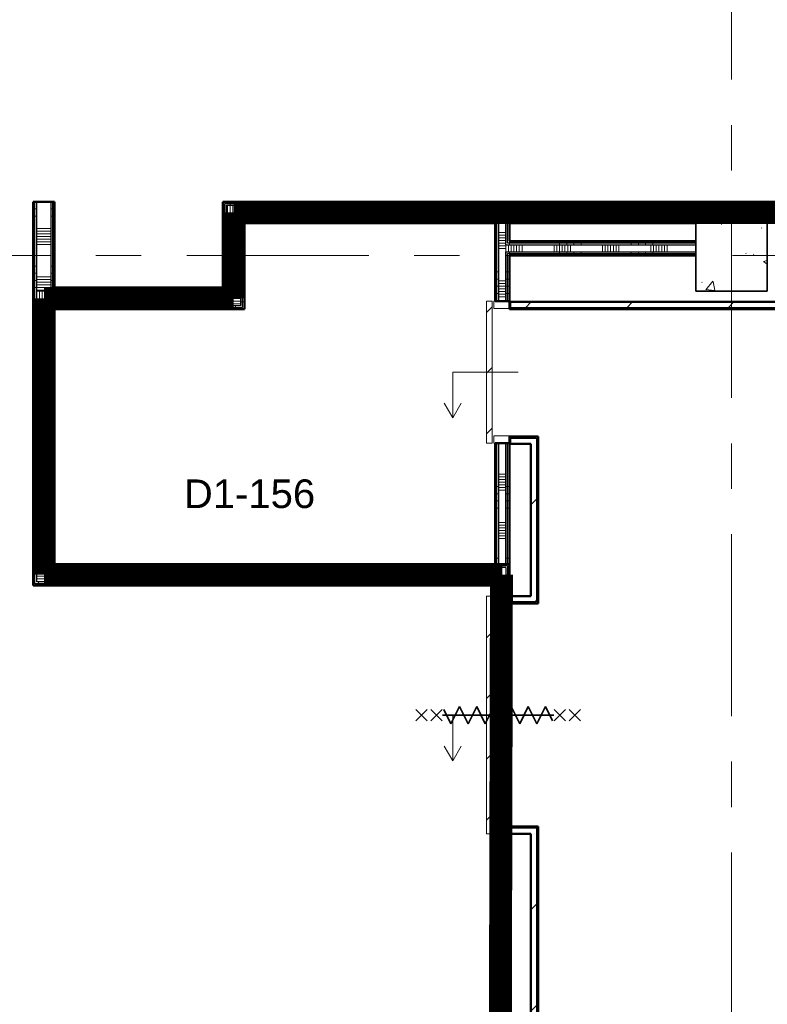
# Model space of a CAD drawing. Extents: x -2538 to 83400, y -8040 to 61900.
# Tile 29 of 105: x 10631 to 15850, y 33770 to 40646. Entities that reach past the tile are written whole.
import ezdxf

# ---------------------------------------------------------------- set-up
doc = ezdxf.new("R2010")
doc.units = 0
doc.header["$LTSCALE"] = 100
doc.linetypes.add('SCHEIDING_BRANDWEREND60', pattern=[3.2, 0.8, -1.6, 0.8])
doc.linetypes.add('stramien', pattern=[22.225, 12.7, -3.175, 3.175, -3.175])
for name, color, linetype, lineweight in [('00---0--FM-RUIMTENR', 7, 'Continuous', 18), ('BA20----_WANDEN', 14, 'Continuous', 50), ('BL$1A---_ALGEMEEN', 7, 'Continuous', 18), ('BL$7A---_STRAMIEN', 7, 'Continuous', 18), ('BL20----_WANDEN', 7, 'Continuous', 25), ('BL28----_CONSTRUCTIES', 4, 'Continuous', 18), ('BL30----_BRANDSYMBOLEN', 14, 'Continuous', 35), ('BL30----_KOZIJNEN', 14, 'Continuous', 25), ('BL40----_BRANDWERENDESCHEIDING_60MIN', 84, 'SCHEIDING_BRANDWEREND60', 158)]:
    doc.layers.add(name, color=color, linetype=linetype, lineweight=lineweight)
doc.styles.add('Arial', font='arial.ttf', dxfattribs={"height": 200})
pattern_1 = [(90, (16950, 39225), (-500, 2e-12), []), (90, (17000, 39225), (-500, 2e-12), []), (90, (17050, 39225), (-500, 2e-12), []), (90, (17100, 39225), (-500, 2e-12), [])]
pattern_2 = [(180, (12200, 39125), (-6e-14, -500), []), (180, (12200, 39175), (-6e-14, -500), []), (180, (12200, 39225), (-6e-14, -500), []), (180, (12200, 39275), (-6e-14, -500), [])]
pattern_3 = [(90, (11587.5, 38625), (-500, 2e-12), []), (90, (11637.5, 38625), (-500, 2e-12), []), (90, (11687.5, 38625), (-500, 2e-12), []), (90, (11737.5, 38625), (-500, 2e-12), [])]
pattern_4 = [(180, (10875, 39275), (7e-13, -500), []), (180, (10875, 39325), (7e-13, -500), []), (180, (10875, 39375), (7e-13, -500), []), (180, (10875, 39425), (7e-13, -500), [])]
pattern_5 = [(270, (12262.5, 36845), (500, -2e-12), []), (270, (12212.5, 36845), (500, -2e-12), []), (270, (12162.5, 36845), (500, -2e-12), []), (270, (12112.5, 36845), (500, -2e-12), [])]
pattern_6 = [(180, (14050, 38235), (7e-13, -500), []), (180, (14050, 38285), (7e-13, -500), []), (180, (14050, 38335), (7e-13, -500), []), (180, (14050, 38385), (7e-13, -500), [])]
pattern_7 = [(45, (1253.4, 5927.3), (-353.5534, 353.5534), [])]
pattern_8 = [(90, (14900, 39000), (-500, 2e-12), []), (90, (14950, 39000), (-500, 2e-12), []), (90, (15000, 39000), (-500, 2e-12), []), (90, (15050, 39000), (-500, 2e-12), [])]
pattern_9 = [(135, (32582.7, -12746.6), (-500, -500), []), (135, (32582.7, -12576.6), (-500, -500), []), (135, (32582.7, -12566.6), (-500, -500), []), (135, (32582.7, -12556.6), (-500, -500), []), (135, (32582.7, -12546.6), (-500, -500), []), (135, (32582.7, -12536.6), (-500, -500), []), (135, (32582.7, -12526.6), (-500, -500), []), (135, (32582.7, -12516.6), (-500, -500), [])]
pattern_10 = [(180, (14050, 35270), (7e-13, -500), []), (180, (14050, 35320), (7e-13, -500), []), (180, (14050, 35370), (7e-13, -500), []), (180, (14050, 35420), (7e-13, -500), [])]
pattern_11 = [(180, (10875, 37860), (7e-13, -500), []), (180, (10875, 37910), (7e-13, -500), []), (180, (10875, 37960), (7e-13, -500), []), (180, (10875, 38010), (7e-13, -500), [])]

# ---------------------------------------------------------------- blocks, each defined once
blk = doc.blocks.new('28_CL_beton - kolom - Betonkolom 500x500-V33-1')
at = {"layer": 'BL28----_CONSTRUCTIES'}
h = blk.add_hatch(dxfattribs=at)
h.set_pattern_fill('FP_35', color=256, style=0, pattern_type=2)
h.set_pattern_definition([(50, (-14346.6, -33072.7), (728.7365, -63.756), [76.2, -838.2]), (355, (-14346.6, -33072.7), (-140.972, 764.228), [60.96, -670.56]), (100.451, (-14285.9, -33078), (587.77, 700.467), [64.76, -712.36]), (46.184, (-14346.6, -32869.5), (1084.316, -168.17), [114.3, -1257.3]), (96.636, (-14256.2, -32883.5), (949.61, 989.71), [97.14, -1068.54]), (351.184, (-14346.6, -32869.5), (949.62, 989.7), [91.44, -1005.84]), (21, (-14245, -32920.3), (606.458, -409.061), [76.2, -838.2]), (326, (-14245, -32920.3), (247.208, 736.753), [60.96, -670.56]), (71.451, (-14194.5, -32954.4), (853.668, 327.685), [64.76, -712.36]), (37.5, (-14346.6, -33072.68), (12.3547, 338.2201), [3.353, -659.079, 3.353, -677.367, -673.1]), (37.5, (-14346.6, -33072.68), (12.3547, 338.2201), [-1343.152, 3.353, -669.747]), (7.5, (-14346.6, -33072.68), (267.279, 400.722), [3.353, -384.759, 3.353, -643.839, -256.54]), (7.5, (-14346.6, -33072.68), (267.279, 400.722), [-1035.304, 3.353, -253.187]), (327.5, (-14573.18, -33072.68), (542.3633, -22.9153), [3.353, -250.647, 3.353, -1840.687]), (327.5, (-14573.18, -33072.68), (542.3633, -22.9153), [-257.353, -789.127, 3.353, -1048.207]), (317.5, (-14674.78, -33072.7), (592.517, 101.707), [3.353, -326.847, 3.353, -522.935, -746.76]), (317.5, (-14674.78, -33072.7), (592.517, 101.707), [-856.488, 3.353, -743.407])])
h.paths.add_polyline_path([(-250, -250), (250, -250), (250, 250), (-250, 250)], flags=0)
at = {"layer": 'BL28----_CONSTRUCTIES', "lineweight": 35}
for p, q in [((250, 250), (-250, 250)), ((-250, 250), (-250, -250)), ((250, -250), (250, 250)), ((-250, -250), (250, -250))]:
    blk.add_line(p, q, dxfattribs=at)
blk = doc.blocks.new('32_DR_AMC_s_enkele schuifdeur_dt1 - 990x2160-V229-1')
at = {"layer": 'BL$1A---_ALGEMEEN'}
h = blk.add_hatch(dxfattribs=at)
h.set_pattern_fill('FP_1186', color=256, style=0, pattern_type=2)
h.set_pattern_definition(pattern_9)
h.paths.add_polyline_path([(-120, -40), (-120, 60), (-170, 60), (-170, -60), (-120, -60)], flags=0)
at = {"layer": 'BL30----_KOZIJNEN', "lineweight": 18}
h = blk.add_hatch(dxfattribs=at)
h.set_pattern_fill('FP_1186', color=256, style=0, pattern_type=2)
h.set_pattern_definition(pattern_9)
h.paths.add_polyline_path([(820, -40), (820, 60), (770, 60), (770, -60), (820, -60)], flags=0)
h = blk.add_hatch(dxfattribs=at)
h.set_pattern_fill('FP_1187', color=256, style=0, pattern_type=2)
h.set_pattern_definition([(135, (32582.68, -12746.6), (-212.132, -212.132), [])])
h.paths.add_polyline_path([(820, -110), (820, -70), (-170, -70), (-170, -110), (234.3, -110)], flags=0)
at = {"layer": 'BL$1A---_ALGEMEEN'}
for p, q in [((325, 109.9), (325, -346)), ((645, -346), (541.1, -286)), ((325, -346), (645, -346)), ((645, -346), (541.1, -406))]:
    blk.add_line(p, q, dxfattribs=at)
at = {"layer": 'BL30----_KOZIJNEN', "lineweight": 18}
for p, q in [((-170, -60), (-170, 60)), ((-170, 60), (-120, 60)), ((-120, 60), (-120, -60)), ((770, -60), (770, 60)), ((770, 60), (820, 60)), ((820, 60), (820, -60)), ((-120, -60), (-170, -60)), ((820, -60), (770, -60)), ((-170, -70), (820, -70)), ((-170, -110), (-170, -70)), ((820, -110), (-170, -110)), ((820, -70), (820, -110))]:
    blk.add_line(p, q, dxfattribs=at)
blk = doc.blocks.new('32_DR_AMC_s_enkele schuifdeur_dt1 - 1660x2160_wbdbo60-V242-1')
at = {"layer": 'BL30----_BRANDSYMBOLEN', "lineweight": 18}
h = blk.add_hatch(dxfattribs=at)
h.set_pattern_fill('FP_1208', color=256, style=0, pattern_type=2)
h.set_pattern_definition([(135, (30187.7, -12746.6), (-500, -500), []), (135, (30187.7, -12576.6), (-500, -500), []), (135, (30187.7, -12566.6), (-500, -500), []), (135, (30187.7, -12556.6), (-500, -500), []), (135, (30187.7, -12546.6), (-500, -500), []), (135, (30187.7, -12536.6), (-500, -500), []), (135, (30187.7, -12526.6), (-500, -500), []), (135, (30187.7, -12516.6), (-500, -500), [])])
h.paths.add_polyline_path([(-455, -40), (-455, 60), (-505, 60), (-505, -60), (-455, -60)], flags=0)
at = {"layer": 'BL30----_KOZIJNEN', "lineweight": 18}
h = blk.add_hatch(dxfattribs=at)
h.set_pattern_fill('FP_1209', color=256, style=0, pattern_type=2)
h.set_pattern_definition([(135, (30187.68, -12746.6), (-212.132, -212.132), [])])
h.paths.add_polyline_path([(1155, -70), (-505, -70), (-505, -110), (1155, -110)], flags=0)
at = {"layer": 'BL$1A---_ALGEMEEN'}
for p, q in [((325, 109.9), (325, -346)), ((645, -346), (541.1, -286)), ((325, -346), (645, -346)), ((645, -346), (541.1, -406))]:
    blk.add_line(p, q, dxfattribs=at)
at = {"layer": 'BL30----_BRANDSYMBOLEN'}
for p, q in [((285, 466.4), (365, 546.4)), ((365, 466.4), (285, 546.4)), ((285, 361.4), (365, 441.4)), ((365, 361.4), (285, 441.4)), ((365, 351.4), (265, 301.4)), ((325, -416.3), (325, 358.7)), ((325, -416.3), (325, 358.7)), ((265, 301.4), (385, 241.4)), ((385, 241.4), (265, 181.4)), ((265, 181.4), (385, 121.4)), ((385, 121.4), (265, 61.4)), ((265, 61.4), (385, 1.4)), ((385, 1.4), (265, -58.6)), ((265, -58.6), (385, -118.6)), ((385, -118.6), (265, -178.6)), ((265, -178.6), (385, -238.6)), ((385, -238.6), (265, -298.6)), ((265, -298.6), (385, -358.6)), ((385, -358.6), (285, -408.6)), ((365, -498.7), (285, -418.6)), ((285, -498.7), (365, -418.6)), ((285, -603.6), (365, -523.6)), ((365, -603.6), (285, -523.6))]:
    blk.add_line(p, q, dxfattribs=at)
at = {"layer": 'BL30----_KOZIJNEN', "lineweight": 18}
for p, q in [((-505, -60), (-505, 60)), ((-505, 60), (-455, 60)), ((-455, 60), (-455, -60)), ((1105, -60), (1105, 60)), ((1105, 60), (1155, 60)), ((1155, 60), (1155, -60)), ((-455, -60), (-505, -60)), ((1155, -60), (1105, -60)), ((-505, -70), (1155, -70)), ((-505, -110), (-505, -70)), ((1155, -110), (-505, -110)), ((1155, -70), (1155, -110))]:
    blk.add_line(p, q, dxfattribs=at)

msp = doc.modelspace()

# ---------------------------------------------------------------- hatches: boundary and pattern name
at = {"layer": 'BA20----_WANDEN', "lineweight": 18}
h = msp.add_hatch(dxfattribs=at)
h.set_pattern_fill('FP_800', color=256, angle=90, style=0, pattern_type=2)
h.set_pattern_definition(pattern_4)
h.paths.add_polyline_path([(10725, 38637.5), (10737.5, 38637.5), (10737.5, 39375), (10725, 39375), (10725, 38650)], flags=0)
h = msp.add_hatch(dxfattribs=at)
h.set_pattern_fill('FP_800', color=256, angle=90, style=0, pattern_type=2)
h.set_pattern_definition(pattern_4)
h.paths.add_polyline_path([(10737.5, 38650), (10750, 38650), (10750, 39375), (10737.5, 39375), (10737.5, 38775)], flags=0)
h = msp.add_hatch(dxfattribs=at)
h.set_pattern_fill('FP_801', color=256, angle=90, style=0, pattern_type=2)
h.set_pattern_definition([(180, (10875, 39075), (5e-13, -337.5), []), (180, (10875, 39093.75), (5e-13, -337.5), []), (180, (10875, 39112.5), (5e-13, -337.5), []), (180, (10875, 39131.25), (5e-13, -337.5), []), (180, (10875, 39150), (5e-13, -337.5), []), (180, (10875, 39168.75), (5e-13, -337.5), []), (180, (10875, 39187.5), (5e-13, -337.5), [])])
h.paths.add_polyline_path([(10850, 38750), (10850, 39375), (10750, 39375), (10750, 38750)], flags=0)
h = msp.add_hatch(dxfattribs=at)
h.set_pattern_fill('FP_800', color=256, angle=90, style=0, pattern_type=2)
h.set_pattern_definition(pattern_4)
h.paths.add_polyline_path([(10850, 38762.5), (10862.5, 38762.5), (10862.5, 39375), (10850, 39375), (10850, 38775)], flags=0)
h = msp.add_hatch(dxfattribs=at)
h.set_pattern_fill('FP_800', color=256, angle=90, style=0, pattern_type=2)
h.set_pattern_definition(pattern_4)
h.paths.add_polyline_path([(10875, 38775), (10875, 39375), (10862.5, 39375), (10862.5, 38775)], flags=0)
h = msp.add_hatch(dxfattribs=at)
h.set_pattern_fill('FP_794', color=256, angle=90, style=0, pattern_type=2)
h.set_pattern_definition(pattern_1)
h.paths.add_polyline_path([(21437.5, 39362.5), (21450, 39362.5), (21450, 39375), (18725, 39375), (18725, 39369.6), (18212.5, 39369.6), (18212.5, 39362.5), (20734.2, 39362.5)], flags=0)
h.paths.add_polyline_path([(17924.1, 39362.5), (18087.5, 39362.5), (18087.5, 39369.6), (17385, 39369.6), (17385, 39375), (12050, 39375), (12050, 39362.5), (15114, 39362.5)], flags=0)
h = msp.add_hatch(dxfattribs=at)
h.set_pattern_fill('FP_796', color=256, angle=90, style=0, pattern_type=2)
h.set_pattern_definition(pattern_2)
h.paths.add_polyline_path([(12050, 38762.5), (12062.5, 38762.5), (12062.5, 39362.5), (12050, 39362.5), (12050, 38775)], flags=0)
h = msp.add_hatch(dxfattribs=at)
h.set_pattern_fill('FP_794', color=256, angle=90, style=0, pattern_type=2)
h.set_pattern_definition(pattern_1)
h.paths.add_polyline_path([(21425, 39350), (21437.5, 39350), (21437.5, 39362.5), (18200, 39362.5), (18200, 39350), (20734.2, 39350)], flags=0)
h.paths.add_polyline_path([(17924.1, 39350), (18100, 39350), (18100, 39362.5), (12062.5, 39362.5), (12062.5, 39350), (15114, 39350)], flags=0)
h = msp.add_hatch(dxfattribs=at)
h.set_pattern_fill('FP_796', color=256, angle=90, style=0, pattern_type=2)
h.set_pattern_definition(pattern_2)
h.paths.add_polyline_path([(12062.5, 38750), (12075, 38750), (12075, 39350), (12062.5, 39350), (12062.5, 38762.5)], flags=0)
h = msp.add_hatch(dxfattribs=at)
h.set_pattern_fill('FP_795', color=256, angle=90, style=0, pattern_type=2)
h.set_pattern_definition([(90, (16750, 39225), (-337.5, 1e-12), []), (90, (16768.75, 39225), (-337.5, 1e-12), []), (90, (16787.5, 39225), (-337.5, 1e-12), []), (90, (16806.25, 39225), (-337.5, 1e-12), []), (90, (16825, 39225), (-337.5, 1e-12), []), (90, (16843.75, 39225), (-337.5, 1e-12), []), (90, (16862.5, 39225), (-337.5, 1e-12), [])])
h.paths.add_polyline_path([(21375, 39250), (21425, 39250), (21425, 39350), (12075, 39350), (12075, 39250), (20734.2, 39250)], flags=0)
h = msp.add_hatch(dxfattribs=at)
h.set_pattern_fill('FP_797', color=256, angle=90, style=0, pattern_type=2)
h.set_pattern_definition([(180, (12200, 38925), (-4e-14, -337.5), []), (180, (12200, 38943.75), (-4e-14, -337.5), []), (180, (12200, 38962.5), (-4e-14, -337.5), []), (180, (12200, 38981.25), (-4e-14, -337.5), []), (180, (12200, 39000), (-4e-14, -337.5), []), (180, (12200, 39018.75), (-4e-14, -337.5), []), (180, (12200, 39037.5), (-4e-14, -337.5), [])])
h.paths.add_polyline_path([(12175, 38650), (12175, 39250), (12075, 39250), (12075, 38650)], flags=0)
h = msp.add_hatch(dxfattribs=at)
h.set_pattern_fill('FP_794', color=256, angle=90, style=0, pattern_type=2)
h.set_pattern_definition(pattern_1)
h.paths.add_polyline_path([(21375, 39237.5), (21375, 39250), (15850, 39250), (15850, 39237.5), (21362.5, 39237.5)], flags=0)
h.paths.add_polyline_path([(15350, 39237.5), (15350, 39250), (14025, 39250), (14025, 39237.5), (15114, 39237.5)], flags=0)
h.paths.add_polyline_path([(13962.5, 39237.5), (13975, 39237.5), (13975, 39250), (12175, 39250), (12175, 39237.5), (13709, 39237.5)], flags=0)
h = msp.add_hatch(dxfattribs=at)
h.set_pattern_fill('FP_796', color=256, angle=90, style=0, pattern_type=2)
h.set_pattern_definition(pattern_2)
h.paths.add_polyline_path([(12187.5, 38637.5), (12187.5, 39237.5), (12175, 39237.5), (12175, 38637.5)], flags=0)
h = msp.add_hatch(dxfattribs=at)
h.set_pattern_fill('FP_794', color=256, angle=90, style=0, pattern_type=2)
h.set_pattern_definition(pattern_1)
h.paths.add_polyline_path([(21350, 39225), (21362.5, 39225), (21362.5, 39237.5), (15850, 39237.5), (15850, 39225), (20734.2, 39225)], flags=0)
h.paths.add_polyline_path([(15114, 39225), (15350, 39225), (15350, 39237.5), (14037.5, 39237.5), (14037.5, 39225), (14411.5, 39225)], flags=0)
h.paths.add_polyline_path([(13962.5, 39225), (13962.5, 39237.5), (12187.5, 39237.5), (12187.5, 39225), (13950, 39225)], flags=0)
h = msp.add_hatch(dxfattribs=at)
h.set_pattern_fill('FP_796', color=256, angle=90, style=0, pattern_type=2)
h.set_pattern_definition(pattern_2)
h.paths.add_polyline_path([(12200, 38625), (12200, 39225), (12187.5, 39225), (12187.5, 38625)], flags=0)
h = msp.add_hatch(dxfattribs=at)
h.set_pattern_fill('FP_804', color=256, angle=90, style=0, pattern_type=2)
h.set_pattern_definition(pattern_6)
h.paths.add_polyline_path([(13962.5, 36845), (13962.5, 37690), (13950, 37690), (13950, 36845)], flags=0)
h.paths.add_polyline_path([(13962.5, 38680), (13962.5, 39225), (13950, 39225), (13950, 38680)], flags=0)
h = msp.add_hatch(dxfattribs=at)
h.set_pattern_fill('FP_804', color=256, angle=90, style=0, pattern_type=2)
h.set_pattern_definition(pattern_6)
h.paths.add_polyline_path([(13975, 36845), (13975, 37690), (13962.5, 37690), (13962.5, 36845)], flags=0)
h.paths.add_polyline_path([(13962.5, 38680), (13975, 38680), (13975, 39237.5), (13962.5, 39237.5), (13962.5, 38793.1)], flags=0)
h = msp.add_hatch(dxfattribs=at)
h.set_pattern_fill('FP_805', color=256, angle=90, style=0, pattern_type=2)
h.set_pattern_definition([(180, (14050, 38035), (5e-13, -337.5), []), (180, (14050, 38053.75), (5e-13, -337.5), []), (180, (14050, 38072.5), (5e-13, -337.5), []), (180, (14050, 38091.25), (5e-13, -337.5), []), (180, (14050, 38110), (5e-13, -337.5), []), (180, (14050, 38128.75), (5e-13, -337.5), []), (180, (14050, 38147.5), (5e-13, -337.5), [])])
h.paths.add_polyline_path([(13975, 36845), (14025, 36845), (14025, 37690), (13975, 37690), (13975, 37119.3)], flags=0)
h.paths.add_polyline_path([(14025, 38680), (14025, 39250), (13975, 39250), (13975, 38680)], flags=0)
h = msp.add_hatch(dxfattribs=at)
h.set_pattern_fill('FP_804', color=256, angle=90, style=0, pattern_type=2)
h.set_pattern_definition(pattern_6)
h.paths.add_polyline_path([(14037.5, 36845), (14037.5, 37685), (14025, 37685), (14025, 36845)], flags=0)
h.paths.add_polyline_path([(14037.5, 38680), (14037.5, 39025), (14025, 39025), (14025, 38680)], flags=0)
h.paths.add_polyline_path([(14025, 39075), (14037.5, 39075), (14037.5, 39237.5), (14025, 39237.5), (14025, 39225)], flags=0)
h = msp.add_hatch(dxfattribs=at)
h.set_pattern_fill('FP_804', color=256, angle=90, style=0, pattern_type=2)
h.set_pattern_definition(pattern_6)
h.paths.add_polyline_path([(14050, 36845), (14050, 37685), (14037.5, 37685), (14037.5, 36845)], flags=0)
h.paths.add_polyline_path([(14037.5, 38680), (14050, 38680), (14050, 39012.5), (14037.5, 39012.5), (14037.5, 38793.1)], flags=0)
h.paths.add_polyline_path([(14037.5, 39087.5), (14050, 39087.5), (14050, 39225), (14037.5, 39225)], flags=0)
h = msp.add_hatch(dxfattribs=at)
h.set_pattern_fill('FP_1179', color=256, angle=90, style=0, pattern_type=2)
h.set_pattern_definition([(90, (14700, 39000), (-337.5, 1e-12), []), (90, (14718.75, 39000), (-337.5, 1e-12), []), (90, (14737.5, 39000), (-337.5, 1e-12), []), (90, (14756.25, 39000), (-337.5, 1e-12), []), (90, (14775, 39000), (-337.5, 1e-12), []), (90, (14793.75, 39000), (-337.5, 1e-12), []), (90, (14812.5, 39000), (-337.5, 1e-12), [])])
h.paths.add_polyline_path([(15350, 39025), (15350, 39075), (14025, 39075), (14025, 39025), (15114, 39025)], flags=0)
h = msp.add_hatch(dxfattribs=at)
h.set_pattern_fill('FP_1178', color=256, angle=90, style=0, pattern_type=2)
h.set_pattern_definition(pattern_8)
h.paths.add_polyline_path([(15114, 39075), (15350, 39075), (15350, 39087.5), (14037.5, 39087.5), (14037.5, 39075), (14411.5, 39075)], flags=0)
h = msp.add_hatch(dxfattribs=at)
h.set_pattern_fill('FP_1178', color=256, angle=90, style=0, pattern_type=2)
h.set_pattern_definition(pattern_8)
h.paths.add_polyline_path([(15350, 39087.5), (15350, 39100), (14050, 39100), (14050, 39087.5), (15114, 39087.5)], flags=0)
h = msp.add_hatch(dxfattribs=at)
h.set_pattern_fill('FP_1178', color=256, angle=90, style=0, pattern_type=2)
h.set_pattern_definition(pattern_8)
h.paths.add_polyline_path([(15350, 39012.5), (15350, 39025), (14037.5, 39025), (14037.5, 39012.5), (15114, 39012.5)], flags=0)
h = msp.add_hatch(dxfattribs=at)
h.set_pattern_fill('FP_1178', color=256, angle=90, style=0, pattern_type=2)
h.set_pattern_definition(pattern_8)
h.paths.add_polyline_path([(15350, 39000), (15350, 39012.5), (14050, 39012.5), (14050, 39000), (15114, 39000)], flags=0)
h = msp.add_hatch(dxfattribs=at)
h.set_pattern_fill('FP_799', color=256, angle=90, style=0, pattern_type=2)
h.set_pattern_definition([(90, (11387.5, 38625), (-337.5, 1e-12), []), (90, (11406.25, 38625), (-337.5, 1e-12), []), (90, (11425, 38625), (-337.5, 1e-12), []), (90, (11443.75, 38625), (-337.5, 1e-12), []), (90, (11462.5, 38625), (-337.5, 1e-12), []), (90, (11481.25, 38625), (-337.5, 1e-12), []), (90, (11500, 38625), (-337.5, 1e-12), [])])
h.paths.add_polyline_path([(12050, 38650), (12075, 38650), (12075, 38750), (10750, 38750), (10750, 38650), (10898.9, 38650)], flags=0)
h = msp.add_hatch(dxfattribs=at)
h.set_pattern_fill('FP_798', color=256, angle=90, style=0, pattern_type=2)
h.set_pattern_definition(pattern_3)
h.paths.add_polyline_path([(12050, 38750), (12062.5, 38750), (12062.5, 38762.5), (10850, 38762.5), (10850, 38750), (10898.9, 38750)], flags=0)
h = msp.add_hatch(dxfattribs=at)
h.set_pattern_fill('FP_798', color=256, angle=90, style=0, pattern_type=2)
h.set_pattern_definition(pattern_3)
h.paths.add_polyline_path([(12050, 38762.5), (12050, 38775), (10862.5, 38775), (10862.5, 38762.5), (10898.9, 38762.5)], flags=0)
h = msp.add_hatch(dxfattribs=at)
h.set_pattern_fill('FP_798', color=256, angle=90, style=0, pattern_type=2)
h.set_pattern_definition(pattern_3)
h.paths.add_polyline_path([(12050, 38637.5), (12175, 38637.5), (12175, 38650), (10850, 38650), (10850, 38637.5), (10898.9, 38637.5)], flags=0)
h.paths.add_polyline_path([(10750, 38637.5), (10750, 38650), (10737.5, 38650), (10737.5, 38637.5)], flags=0)
h = msp.add_hatch(dxfattribs=at)
h.set_pattern_fill('FP_1351', color=256, angle=90, style=0, pattern_type=2)
h.set_pattern_definition([(180, (10875, 37660), (5e-13, -337.5), []), (180, (10875, 37678.75), (5e-13, -337.5), []), (180, (10875, 37697.5), (5e-13, -337.5), []), (180, (10875, 37716.25), (5e-13, -337.5), []), (180, (10875, 37735), (5e-13, -337.5), []), (180, (10875, 37753.75), (5e-13, -337.5), []), (180, (10875, 37772.5), (5e-13, -337.5), [])])
h.paths.add_polyline_path([(10850, 36720), (10850, 38650), (10750, 38650), (10750, 36720)], flags=0)
h = msp.add_hatch(dxfattribs=at)
h.set_pattern_fill('FP_44', color=256, style=0, pattern_type=2)
h.set_pattern_definition(pattern_7)
h.paths.add_polyline_path([(21160, 38635), (21200, 38635), (21200, 38675), (14050, 38675), (14050, 38635), (20734.2, 38635)], flags=0)
h = msp.add_hatch(dxfattribs=at)
h.set_pattern_fill('FP_798', color=256, angle=90, style=0, pattern_type=2)
h.set_pattern_definition(pattern_3)
h.paths.add_polyline_path([(12187.5, 38625), (12187.5, 38637.5), (10862.5, 38637.5), (10862.5, 38625), (12050, 38625)], flags=0)
h.paths.add_polyline_path([(10737.5, 38625), (10737.5, 38637.5), (10725, 38637.5), (10725, 38625)], flags=0)
h = msp.add_hatch(dxfattribs=at)
h.set_pattern_fill('FP_1350', color=256, angle=90, style=0, pattern_type=2)
h.set_pattern_definition(pattern_11)
h.paths.add_polyline_path([(10737.5, 36695), (10737.5, 38625), (10725, 38625), (10725, 36695)], flags=0)
h = msp.add_hatch(dxfattribs=at)
h.set_pattern_fill('FP_1350', color=256, angle=90, style=0, pattern_type=2)
h.set_pattern_definition(pattern_11)
h.paths.add_polyline_path([(10750, 36707.5), (10750, 38637.5), (10737.5, 38637.5), (10737.5, 36707.5)], flags=0)
h = msp.add_hatch(dxfattribs=at)
h.set_pattern_fill('FP_1350', color=256, angle=90, style=0, pattern_type=2)
h.set_pattern_definition(pattern_11)
h.paths.add_polyline_path([(10862.5, 36820), (10862.5, 38637.5), (10850, 38637.5), (10850, 36820)], flags=0)
h = msp.add_hatch(dxfattribs=at)
h.set_pattern_fill('FP_1350', color=256, angle=90, style=0, pattern_type=2)
h.set_pattern_definition(pattern_11)
h.paths.add_polyline_path([(10875, 36832.5), (10875, 38625), (10862.5, 38625), (10862.5, 36832.5)], flags=0)
h = msp.add_hatch(dxfattribs=at)
h.set_pattern_fill('FP_44', color=256, style=0, pattern_type=2)
h.set_pattern_definition(pattern_7)
h.paths.add_polyline_path([(21150, 38625), (21160, 38625), (21160, 38635), (14050, 38635), (14050, 38625), (20734.2, 38625)], flags=0)
h = msp.add_hatch(dxfattribs=at)
h.set_pattern_fill('FP_44', color=256, style=0, pattern_type=2)
h.set_pattern_definition(pattern_7)
h.paths.add_polyline_path([(14200, 36620), (14240, 36620), (14240, 37725), (14200, 37725), (14200, 37119.3)], flags=0)
h = msp.add_hatch(dxfattribs=at)
h.set_pattern_fill('FP_44', color=256, style=0, pattern_type=2)
h.set_pattern_definition(pattern_7)
h.paths.add_polyline_path([(14240, 36580), (14250, 36580), (14250, 37735), (14240, 37735), (14240, 36620)], flags=0)
h = msp.add_hatch(dxfattribs=at)
h.set_pattern_fill('FP_803', color=256, angle=-270, style=0, pattern_type=2)
h.set_pattern_definition([(270, (12462.5, 36845), (337.5, -1e-12), []), (270, (12443.75, 36845), (337.5, -1e-12), []), (270, (12425, 36845), (337.5, -1e-12), []), (270, (12406.25, 36845), (337.5, -1e-12), []), (270, (12387.5, 36845), (337.5, -1e-12), []), (270, (12368.75, 36845), (337.5, -1e-12), []), (270, (12350, 36845), (337.5, -1e-12), [])])
h.paths.add_polyline_path([(13709, 36720), (14025, 36720), (14025, 36820), (10850, 36820), (10850, 36720), (12303.9, 36720)], flags=0)
h = msp.add_hatch(dxfattribs=at)
h.set_pattern_fill('FP_802', color=256, angle=-270, style=0, pattern_type=2)
h.set_pattern_definition(pattern_5)
h.paths.add_polyline_path([(14025, 36820), (14037.5, 36820), (14037.5, 36832.5), (10862.5, 36832.5), (10862.5, 36820), (13709, 36820)], flags=0)
h = msp.add_hatch(dxfattribs=at)
h.set_pattern_fill('FP_802', color=256, angle=-270, style=0, pattern_type=2)
h.set_pattern_definition(pattern_5)
h.paths.add_polyline_path([(14037.5, 36832.5), (14050, 36832.5), (14050, 36845), (10875, 36845), (10875, 36832.5), (13709, 36832.5)], flags=0)
h = msp.add_hatch(dxfattribs=at)
h.set_pattern_fill('FP_1344', color=256, angle=90, style=0, pattern_type=2)
h.set_pattern_definition(pattern_10)
h.paths.add_polyline_path([(14037.5, 33320), (14037.5, 34960), (14025, 34960), (14025, 33320)], flags=0)
h.paths.add_polyline_path([(14037.5, 36620), (14037.5, 36820), (14025, 36820), (14025, 36620)], flags=0)
h = msp.add_hatch(dxfattribs=at)
h.set_pattern_fill('FP_1344', color=256, angle=90, style=0, pattern_type=2)
h.set_pattern_definition(pattern_10)
h.paths.add_polyline_path([(14037.5, 33307.5), (14050, 33307.5), (14050, 34960), (14037.5, 34960), (14037.5, 33320)], flags=0)
h.paths.add_polyline_path([(14037.5, 36620), (14050, 36620), (14050, 36832.5), (14037.5, 36832.5), (14037.5, 36695)], flags=0)
h = msp.add_hatch(dxfattribs=at)
h.set_pattern_fill('FP_802', color=256, angle=-270, style=0, pattern_type=2)
h.set_pattern_definition(pattern_5)
h.paths.add_polyline_path([(13962.5, 36707.5), (13975, 36707.5), (13975, 36720), (10750, 36720), (10750, 36707.5), (13709, 36707.5)], flags=0)
h = msp.add_hatch(dxfattribs=at)
h.set_pattern_fill('FP_1345', color=256, angle=90, style=0, pattern_type=2)
h.set_pattern_definition([(180, (14050, 35070), (5e-13, -337.5), []), (180, (14050, 35088.75), (5e-13, -337.5), []), (180, (14050, 35107.5), (5e-13, -337.5), []), (180, (14050, 35126.25), (5e-13, -337.5), []), (180, (14050, 35145), (5e-13, -337.5), []), (180, (14050, 35163.75), (5e-13, -337.5), []), (180, (14050, 35182.5), (5e-13, -337.5), [])])
h.paths.add_polyline_path([(14025, 33420), (14025, 34960), (13975, 34960), (13975, 33420)], flags=0)
h.paths.add_polyline_path([(13975, 36620), (14025, 36620), (14025, 36720), (13975, 36720), (13975, 36695)], flags=0)
h = msp.add_hatch(dxfattribs=at)
h.set_pattern_fill('FP_802', color=256, angle=-270, style=0, pattern_type=2)
h.set_pattern_definition(pattern_5)
h.paths.add_polyline_path([(13950, 36695), (13962.5, 36695), (13962.5, 36707.5), (10737.5, 36707.5), (10737.5, 36695), (13709, 36695)], flags=0)
h = msp.add_hatch(dxfattribs=at)
h.set_pattern_fill('FP_1344', color=256, angle=90, style=0, pattern_type=2)
h.set_pattern_definition(pattern_10)
h.paths.add_polyline_path([(13962.5, 33445), (13962.5, 34960), (13950, 34960), (13950, 33445)], flags=0)
h.paths.add_polyline_path([(13962.5, 36620), (13962.5, 36695), (13950, 36695), (13950, 36620)], flags=0)
h = msp.add_hatch(dxfattribs=at)
h.set_pattern_fill('FP_1344', color=256, angle=90, style=0, pattern_type=2)
h.set_pattern_definition(pattern_10)
h.paths.add_polyline_path([(13975, 33432.5), (13975, 34960), (13962.5, 34960), (13962.5, 33432.5)], flags=0)
h.paths.add_polyline_path([(13975, 36620), (13975, 36707.5), (13962.5, 36707.5), (13962.5, 36620)], flags=0)
h = msp.add_hatch(dxfattribs=at)
h.set_pattern_fill('FP_44', color=256, style=0, pattern_type=2)
h.set_pattern_definition(pattern_7)
h.paths.add_polyline_path([(14050, 36580), (14240, 36580), (14240, 36620), (14050, 36620)], flags=0)
h = msp.add_hatch(dxfattribs=at)
h.set_pattern_fill('FP_44', color=256, style=0, pattern_type=2)
h.set_pattern_definition(pattern_7)
h.paths.add_polyline_path([(14060.2, 36570), (14250, 36570), (14250, 36580), (14050, 36580), (14050, 36570)], flags=0)
h = msp.add_hatch(dxfattribs=at)
h.set_pattern_fill('FP_44', color=256, style=0, pattern_type=2)
h.set_pattern_definition(pattern_7)
h.paths.add_polyline_path([(14050, 35002), (14240, 35002), (14240, 35012), (14050, 35012)], flags=0)
h = msp.add_hatch(dxfattribs=at)
h.set_pattern_fill('FP_44', color=256, style=0, pattern_type=2)
h.set_pattern_definition(pattern_7)
h.paths.add_polyline_path([(14200, 34962), (14200, 35002), (14050, 35002), (14050, 34962)], flags=0)
h = msp.add_hatch(dxfattribs=at)
h.set_pattern_fill('FP_44', color=256, style=0, pattern_type=2)
h.set_pattern_definition(pattern_7)
h.paths.add_polyline_path([(14200, 32515), (14240, 32515), (14240, 35002), (14200, 35002), (14200, 33213.7)], flags=0)
h = msp.add_hatch(dxfattribs=at)
h.set_pattern_fill('FP_44', color=256, style=0, pattern_type=2)
h.set_pattern_definition(pattern_7)
h.paths.add_polyline_path([(14250, 32475), (14250, 35012), (14240, 35012), (14240, 32475)], flags=0)

# ---------------------------------------------------------------- linework, layer by layer
at = {"layer": 'BL$7A---_STRAMIEN', "linetype": 'stramien'}
for p, q in [((15600, -2000), (15600, 60900)), ((-1537.7, 39000), (83400, 39000)), ((-1537.7, 39000), (83400, 39000))]:
    msp.add_line(p, q, dxfattribs=at)
at = {"layer": 'BL20----_WANDEN', "lineweight": 50}
for p, q in [((10875, 39375), (10725, 39375)), ((10725, 39375), (10725, 36695)), ((10875, 38775), (10875, 39375)), ((17385, 39375), (12050, 39375)), ((12050, 39375), (12050, 38775)), ((12200, 39225), (13950, 39225)), ((12200, 38625), (12200, 39225)), ((13950, 39225), (13950, 38680)), ((14050, 39225), (15350, 39225)), ((14050, 39100), (14050, 39225)), ((15350, 39100), (14050, 39100)), ((14050, 38680), (14050, 39000)), ((14050, 39000), (15350, 39000)), ((12050, 38775), (10875, 38775)), ((13950, 38680), (14050, 38680)), ((21200, 38675), (14050, 38675)), ((14050, 38675), (14050, 38625)), ((10875, 38625), (12200, 38625)), ((10875, 36845), (10875, 38625)), ((14050, 38625), (21150, 38625)), ((13950, 37690), (13950, 36845)), ((14050, 37690), (13950, 37690)), ((14250, 37735), (14050, 37735)), ((14050, 37735), (14050, 37690)), ((14050, 36570), (14050, 37685)), ((14050, 37685), (14200, 37685)), ((14200, 37685), (14200, 36620)), ((14250, 36570), (14250, 37735)), ((10875, 36845), (14050, 36845)), ((10725, 36695), (13950, 36695)), ((13950, 36695), (13950, 36620)), ((14200, 36620), (13950, 36620)), ((14050, 36570), (14250, 36570)), ((14250, 35012), (14050, 35012)), ((14050, 35012), (14050, 34962)), ((14250, 32465), (14250, 35012)), ((13950, 34960), (13950, 33445)), ((14050, 34960), (13950, 34960)), ((14050, 34962), (14200, 34962)), ((14050, 32515), (14050, 34960)), ((14200, 34962), (14200, 32515))]:
    msp.add_line(p, q, dxfattribs=at)
at = {"layer": 'BL20----_WANDEN'}
for p, q in [((10737.5, 36707.5), (10737.5, 39375)), ((10750, 36720), (10750, 39375)), ((10850, 38750), (10850, 39375)), ((10862.5, 38762.5), (10862.5, 39375)), ((12062.5, 39362.5), (18087.5, 39362.5)), ((12062.5, 38762.5), (12062.5, 39362.5)), ((12075, 39350), (21425, 39350)), ((12075, 38750), (12075, 39350)), ((12175, 39250), (15350, 39250)), ((12175, 38650), (12175, 39250)), ((12187.5, 39237.5), (13962.5, 39237.5)), ((12187.5, 38637.5), (12187.5, 39237.5)), ((13962.5, 38680), (13962.5, 39237.5)), ((13975, 38680), (13975, 39250)), ((14025, 39075), (14025, 39250)), ((14037.5, 39237.5), (15350, 39237.5)), ((14037.5, 39087.5), (14037.5, 39237.5)), ((14025, 39075), (15350, 39075)), ((14037.5, 39087.5), (15350, 39087.5)), ((14025, 38680), (14025, 39025)), ((14025, 39025), (15350, 39025)), ((14037.5, 38680), (14037.5, 39012.5)), ((14037.5, 39012.5), (15350, 39012.5)), ((12075, 38750), (10750, 38750)), ((10862.5, 38762.5), (12062.5, 38762.5)), ((10850, 38650), (12175, 38650)), ((10850, 36820), (10850, 38650)), ((10862.5, 38637.5), (12187.5, 38637.5)), ((10862.5, 36832.5), (10862.5, 38637.5)), ((21160, 38635), (14050, 38635)), ((13962.5, 36845), (13962.5, 37690)), ((13975, 36845), (13975, 37690)), ((14025, 36845), (14025, 37690)), ((14050, 37685), (14025, 37685)), ((14037.5, 36845), (14037.5, 37685)), ((14050, 37725), (14240, 37725)), ((14240, 37725), (14240, 36580)), ((14025, 36820), (10850, 36820)), ((14037.5, 36832.5), (10862.5, 36832.5)), ((14025, 36820), (14025, 36620)), ((14037.5, 36832.5), (14037.5, 36620)), ((13975, 36720), (10750, 36720)), ((13975, 36620), (13975, 36720)), ((13962.5, 36707.5), (10737.5, 36707.5)), ((13962.5, 36620), (13962.5, 36707.5)), ((14240, 36580), (14050, 36580)), ((14050, 35002), (14240, 35002)), ((14240, 35002), (14240, 32475)), ((13962.5, 33432.5), (13962.5, 34960)), ((13975, 33420), (13975, 34960)), ((14025, 33320), (14025, 34960)), ((14037.5, 33307.5), (14037.5, 34960))]:
    msp.add_line(p, q, dxfattribs=at)
at = {"layer": 'BL40----_BRANDWERENDESCHEIDING_60MIN', "const_width": 160}
for points in [[(12125, 38700), (12125, 39300)], [(12125, 39300), (21400, 39300)], [(10800, 36770), (10800, 38700)], [(10800, 38700), (12125, 38700)], [(10800, 36770), (14000, 36770)], [(13994.1, 36770), (13986.2, 33370)]]:
    msp.add_lwpolyline(points, dxfattribs=at)

# ---------------------------------------------------------------- block references
at = {"layer": 'BL28----_CONSTRUCTIES'}
msp.add_blockref('28_CL_beton - kolom - Betonkolom 500x500-V33-1', (15600, 39000), dxfattribs=at)
at = {"layer": 'BL30----_KOZIJNEN', "rotation": 269.9999999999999}
for name, p in [('32_DR_AMC_s_enkele schuifdeur_dt1 - 990x2160-V229-1', (14000, 38510)), ('32_DR_AMC_s_enkele schuifdeur_dt1 - 1660x2160_wbdbo60-V242-1', (14000, 36115))]:
    msp.add_blockref(name, p, dxfattribs=at)

# ---------------------------------------------------------------- texts
at = {"layer": '00---0--FM-RUIMTENR', "insert": (11777.4, 37436), "char_height": 200, "width": 1130.379, "attachment_point": 1, "style": 'Arial'}
msp.add_mtext('D1-156', dxfattribs=at)

doc.saveas('drawing.dxf')
